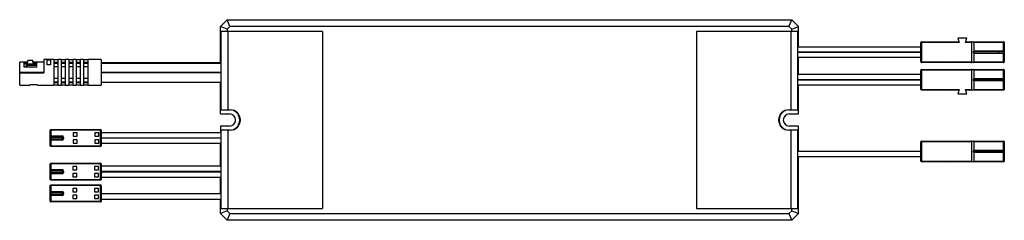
# Paper-space layout '_Vorderseite' of a CAD drawing. Header units: millimetres. Extents: x -144 to 146, y -30 to 30.
import ezdxf

# ---------------------------------------------------------------- set-up
doc = ezdxf.new("R2010")
doc.units = ezdxf.units.MM

psp = doc.layouts.new('_Vorderseite')

# ---------------------------------------------------------------- linework, layer by layer
at = {"color": 7, "linetype": 'Continuous', "lineweight": 25}
for p, q in [((-85, 27.5), (-83, 29.5)), ((-82.17, 27.5), (-83, 29.5)), ((-83, 29.5), (83, 29.5)), ((82.17, 27.5), (83, 29.5)), ((83, 29.5), (85, 27.5)), ((-83, 26.67), (-85, 27.5)), ((-85, 16.85), (-85, 27.5)), ((-82.17, 27.5), (-83, 26.67)), ((-83, 26.67), (-83, 26)), ((82.17, 27.5), (-82.17, 27.5)), ((83, 26.67), (82.17, 27.5)), ((83, 26.67), (85, 27.5)), ((83, 26), (83, 26.67)), ((85, 21.45), (85, 27.5)), ((-55, 26), (-85, 26)), ((-84.82, 26), (-84.82, 3)), ((-82.82, 26), (-82.82, 3)), ((-55, 26), (-55, -26)), ((85, 26), (55, 26)), ((55, 26), (55, -26)), ((82.82, 3), (82.82, 26)), ((84.82, 3), (84.82, 26)), ((134.45, 24.1), (131.85, 24.1)), ((131.85, 24.1), (132.2, 22.8)), ((134.1, 22.8), (134.45, 24.1)), ((121, 21.45), (84.82, 21.45)), ((132.2, 22.8), (121, 22.8)), ((121, 17.1), (121, 22.8)), ((121.2, 23), (121.2, 16.9)), ((121.2, 23), (132.15, 23)), ((136, 22.8), (134.1, 22.8)), ((134.15, 23), (145.3, 23)), ((136, 17.1), (136, 22.8)), ((136.5, 22.8), (136.5, 20.25)), ((145.5, 22.8), (136.5, 22.8)), ((136.7, 20.1), (136.7, 20.3)), ((136.7, 20.3), (145.5, 20.3)), ((145.3, 20.1), (145.3, 23)), ((145.5, 22.8), (145.5, 17.1)), ((-140.1, 17.45), (-141.6, 17.45)), ((-141.6, 16.92), (-141.6, 17.45)), ((-140.1, 16.92), (-140.1, 17.45)), ((-134, 17.75), (-136.95, 17.75)), ((-136.95, 17.75), (-136.95, 13.9)), ((-135.95, 17.68), (-134.95, 17.68)), ((-135.95, 16.25), (-135.95, 17.68)), ((-134.95, 17.68), (-134.95, 16.25)), ((-134, 17.75), (-134, 10.25)), ((-132.8, 17.7), (-134, 17.7)), ((-131.8, 17.75), (-132.8, 17.75)), ((-132.8, 17.75), (-132.8, 10.25)), ((-131.8, 17.75), (-131.8, 10.25)), ((-130.6, 17.7), (-131.8, 17.7)), ((-129.6, 17.75), (-130.6, 17.75)), ((-130.6, 17.75), (-130.6, 10.25)), ((-129.6, 17.75), (-129.6, 10.25)), ((-128.4, 17.7), (-129.6, 17.7)), ((-127.4, 17.75), (-128.4, 17.75)), ((-128.4, 17.75), (-128.4, 10.25)), ((-127.4, 17.75), (-127.4, 10.25)), ((-126.2, 17.7), (-127.4, 17.7)), ((-125.2, 17.75), (-126.2, 17.75)), ((-126.2, 17.75), (-126.2, 10.25)), ((-125.2, 17.75), (-125.2, 10.25)), ((-124, 17.7), (-125.2, 17.7)), ((-120, 17.75), (-124, 17.75)), ((-124, 17.75), (-124, 10.25)), ((-120, 17.75), (-120, 10.25)), ((84.82, 19.95), (121, 19.95)), ((121, 19.95), (84.82, 19.95)), ((84.82, 18.45), (121, 18.45)), ((85, 19.95), (85, 19.95)), ((85, 13.36), (85, 18.45)), ((136.5, 19.65), (136.5, 17.1)), ((145.3, 20.1), (136.7, 20.1)), ((136.7, 19.6), (136.7, 19.8)), ((136.7, 19.8), (145.3, 19.8)), ((145.5, 19.6), (136.7, 19.6)), ((144, 19.8), (144, 20.1)), ((145.3, 16.9), (145.3, 19.8)), ((-141.6, 17.05), (-144, 17.05)), ((-144, 14.05), (-144, 17.05)), ((-142.7, 16.92), (-141.6, 16.92)), ((-142.7, 15.55), (-142.7, 16.92)), ((-142.7, 16.47), (-139, 16.47)), ((-139, 15.55), (-142.7, 15.55)), ((-142, 16.05), (-142.5, 15.55)), ((-139, 16.05), (-142, 16.05)), ((-142, 16.05), (-142, 15.55)), ((-136.95, 17.05), (-140.1, 17.05)), ((-140.1, 16.92), (-139, 16.92)), ((-139, 15.55), (-139, 16.92)), ((-134.95, 16.25), (-135.95, 16.25)), ((-134, 16.99), (-132.8, 16.99)), ((-134, 16.75), (-132.8, 16.75)), ((-132.8, 15.68), (-134, 15.68)), ((-131.8, 16.99), (-130.6, 16.99)), ((-131.8, 16.75), (-130.6, 16.75)), ((-130.6, 15.68), (-131.8, 15.68)), ((-129.6, 16.99), (-128.4, 16.99)), ((-129.6, 16.75), (-128.4, 16.75)), ((-128.4, 15.68), (-129.6, 15.68)), ((-127.4, 16.99), (-126.2, 16.99)), ((-127.4, 16.75), (-126.2, 16.75)), ((-126.2, 15.68), (-127.4, 15.68)), ((-125.2, 16.99), (-124, 16.99)), ((-125.2, 16.75), (-124, 16.75)), ((-124, 15.68), (-125.2, 15.68)), ((-84.82, 16.85), (-120, 16.85)), ((-84.82, 16.79), (-120, 16.79)), ((-84.82, 16.62), (-120, 16.62)), ((121, 17.1), (136, 17.1)), ((136, 14.7), (121, 14.7)), ((121, 9), (121, 14.7)), ((145.3, 16.9), (121.2, 16.9)), ((121.2, 14.9), (145.3, 14.9)), ((121.2, 14.9), (121.2, 8.8)), ((129.2, 17.1), (129.5, 16.9)), ((136, 9), (136, 14.7)), ((136.5, 17.1), (145.5, 17.1)), ((136.5, 14.7), (136.5, 12.15)), ((145.5, 14.7), (136.5, 14.7)), ((145.3, 12), (145.3, 14.9)), ((145.5, 14.7), (145.5, 9)), ((-144, 14.05), (-136.95, 14.05)), ((-144, 10.25), (-144, 14)), ((-144, 14), (-136.95, 14)), ((-144, 13.9), (-136.95, 13.9)), ((-134, 12.32), (-132.8, 12.32)), ((-131.8, 12.32), (-130.6, 12.32)), ((-129.6, 12.32), (-128.4, 12.32)), ((-127.4, 12.32), (-126.2, 12.32)), ((-125.2, 12.32), (-124, 12.32)), ((-120, 14.01), (-84.82, 14.01)), ((-84.82, 14), (-120, 14)), ((-85, 14), (-85, 14.01)), ((121, 13.36), (84.82, 13.36)), ((84.82, 11.86), (121, 11.86)), ((121, 11.85), (84.82, 11.85)), ((85, 11.85), (85, 11.86)), ((136.7, 12), (136.7, 12.2)), ((136.7, 12.2), (145.5, 12.2)), ((145.3, 12), (136.7, 12)), ((136.7, 11.5), (136.7, 11.7)), ((136.7, 11.7), (145.3, 11.7)), ((144, 11.7), (144, 12)), ((145.3, 8.8), (145.3, 11.7)), ((-144, 10.25), (-141, 10.25)), ((-141, 10.28), (-141, 10.25)), ((-139.1, 10.33), (-140.7, 10.33)), ((-138.8, 10.25), (-138.8, 10.28)), ((-138.8, 10.25), (-134, 10.25)), ((-134, 11.25), (-132.8, 11.25)), ((-134, 11.01), (-132.8, 11.01)), ((-134, 10.3), (-132.8, 10.3)), ((-132.8, 10.25), (-131.8, 10.25)), ((-131.8, 11.25), (-130.6, 11.25)), ((-131.8, 11.01), (-130.6, 11.01)), ((-131.8, 10.3), (-130.6, 10.3)), ((-130.6, 10.25), (-129.6, 10.25)), ((-129.6, 11.25), (-128.4, 11.25)), ((-129.6, 11.01), (-128.4, 11.01)), ((-129.6, 10.3), (-128.4, 10.3)), ((-128.4, 10.25), (-127.4, 10.25)), ((-127.4, 11.25), (-126.2, 11.25)), ((-127.4, 11.01), (-126.2, 11.01)), ((-127.4, 10.3), (-126.2, 10.3)), ((-126.2, 10.25), (-125.2, 10.25)), ((-125.2, 11.25), (-124, 11.25)), ((-125.2, 11.01), (-124, 11.01)), ((-125.2, 10.3), (-124, 10.3)), ((-124, 10.25), (-120, 10.25)), ((-120, 11.15), (-84.82, 11.15)), ((-85, 1.8), (-85, 11.15)), ((84.82, 10.35), (121, 10.35)), ((85, 1.8), (85, 10.35)), ((121, 9), (132.2, 9)), ((132.15, 8.8), (121.2, 8.8)), ((129.2, 9), (129.5, 8.8)), ((132.2, 9), (131.85, 7.7)), ((134.1, 9), (136, 9)), ((134.45, 7.7), (134.1, 9)), ((145.3, 8.8), (134.15, 8.8)), ((136.5, 11.55), (136.5, 9)), ((136.5, 9), (145.5, 9)), ((145.5, 11.5), (136.7, 11.5)), ((131.85, 7.7), (134.45, 7.7)), ((-85, 3), (-82.12, 3)), ((82.12, 3), (85, 3)), ((-85, 1.8), (-82.3, 1.8)), ((82.3, 1.8), (85, 1.8)), ((-134.8, -2.8), (-134.8, -7.8)), ((-134.8, -2.8), (-120.2, -2.8)), ((-120.2, -7.8), (-120.2, -2.8)), ((-85, -1.8), (-85, -3.79)), ((-82.3, -1.8), (-85, -1.8)), ((85, -1.8), (82.3, -1.8)), ((85, -9.26), (85, -1.8)), ((-135, -7.6), (-135, -3)), ((-120, -3), (-135, -3)), ((-135, -4.7), (-131.5, -4.7)), ((-131.1, -5.1), (-135, -5.1)), ((-135, -5.5), (-131.1, -5.5)), ((-134.8, -4.9), (-131.5, -4.9)), ((-131.5, -5.7), (-134.8, -5.7)), ((-131.5, -5.9), (-131.5, -4.7)), ((-131.3, -5.1), (-131.3, -5.5)), ((-131.1, -5.1), (-131.1, -5.5)), ((-127.1, -3.8), (-128.3, -3.8)), ((-128.3, -3.8), (-128.3, -4.8)), ((-128.3, -4.8), (-127.1, -4.8)), ((-127.1, -4.8), (-127.1, -3.8)), ((-120.7, -3.8), (-121.9, -3.8)), ((-121.9, -3.8), (-121.9, -4.8)), ((-121.9, -4.8), (-120.7, -4.8)), ((-120.7, -4.8), (-120.7, -3.8)), ((-120, -3), (-120, -7.6)), ((-84.82, -3.79), (-120, -3.79)), ((-120, -5.29), (-84.82, -5.29)), ((-84.82, -5.3), (-120, -5.3)), ((-82.12, -3), (-85, -3)), ((-85, -5.3), (-85, -5.29)), ((-84.82, -3), (-84.82, -26)), ((-82.82, -3), (-82.82, -26)), ((85, -3), (82.12, -3)), ((82.82, -26), (82.82, -3)), ((84.82, -26), (84.82, -3)), ((-131.5, -5.9), (-135, -5.9)), ((-135, -7.6), (-120, -7.6)), ((-120.2, -7.8), (-134.8, -7.8)), ((-127.1, -5.8), (-128.3, -5.8)), ((-128.3, -5.8), (-128.3, -6.8)), ((-128.3, -6.8), (-127.1, -6.8)), ((-127.1, -6.8), (-127.1, -5.8)), ((-120.7, -5.8), (-121.9, -5.8)), ((-121.9, -5.8), (-121.9, -6.8)), ((-121.9, -6.8), (-120.7, -6.8)), ((-120.7, -6.8), (-120.7, -5.8)), ((-120, -6.8), (-84.82, -6.8)), ((-85, -13.55), (-85, -6.8)), ((136, -6.4), (121, -6.4)), ((121, -12.1), (121, -6.4)), ((121.2, -6.2), (145.3, -6.2)), ((121.2, -6.2), (121.2, -12.3)), ((136, -12.1), (136, -6.4)), ((136.5, -6.4), (136.5, -8.95)), ((145.5, -6.4), (136.5, -6.4)), ((145.3, -9.1), (145.3, -6.2)), ((145.5, -6.4), (145.5, -12.1)), ((121, -9.26), (84.82, -9.26)), ((84.82, -10.76), (121, -10.76)), ((85, -27.5), (85, -10.76)), ((136.5, -9.55), (136.5, -12.1)), ((136.7, -9.1), (136.7, -8.9)), ((136.7, -8.9), (145.5, -8.9)), ((145.3, -9.1), (136.7, -9.1)), ((136.7, -9.6), (136.7, -9.4)), ((136.7, -9.4), (145.3, -9.4)), ((145.5, -9.6), (136.7, -9.6)), ((144, -9.4), (144, -9.1)), ((145.3, -12.3), (145.3, -9.4)), ((-135, -17.5), (-135, -12.9)), ((-120, -12.9), (-135, -12.9)), ((-134.8, -12.7), (-134.8, -17.7)), ((-134.8, -12.7), (-120.2, -12.7)), ((-127.2, -13.7), (-128.4, -13.7)), ((-128.4, -13.7), (-128.4, -14.7)), ((-127.2, -14.7), (-127.2, -13.7)), ((-120.8, -13.7), (-122, -13.7)), ((-122, -13.7), (-122, -14.7)), ((-120.8, -14.7), (-120.8, -13.7)), ((-120.2, -17.7), (-120.2, -12.7)), ((-120, -12.9), (-120, -17.5)), ((-84.82, -13.55), (-120, -13.55)), ((121, -12.1), (136, -12.1)), ((145.3, -12.3), (121.2, -12.3)), ((129.2, -12.1), (129.5, -12.3)), ((136.5, -12.1), (145.5, -12.1)), ((-135, -14.6), (-131.5, -14.6)), ((-131.1, -15), (-135, -15)), ((-135, -15.4), (-131.1, -15.4)), ((-131.5, -15.8), (-135, -15.8)), ((-134.8, -14.8), (-131.5, -14.8)), ((-131.5, -15.6), (-134.8, -15.6)), ((-131.5, -15.8), (-131.5, -14.6)), ((-131.3, -15), (-131.3, -15.4)), ((-131.1, -15), (-131.1, -15.4)), ((-128.4, -14.7), (-127.2, -14.7)), ((-127.2, -15.7), (-128.4, -15.7)), ((-128.4, -15.7), (-128.4, -16.7)), ((-128.4, -16.7), (-127.2, -16.7)), ((-127.2, -16.7), (-127.2, -15.7)), ((-122, -14.7), (-120.8, -14.7)), ((-120.8, -15.7), (-122, -15.7)), ((-122, -15.7), (-122, -16.7)), ((-122, -16.7), (-120.8, -16.7)), ((-120.8, -16.7), (-120.8, -15.7)), ((-120, -15.05), (-84.82, -15.05)), ((-84.82, -15.35), (-120, -15.35)), ((-120, -16.85), (-84.82, -16.85)), ((-85, -15.35), (-85, -15.05)), ((-85, -21.75), (-85, -16.85)), ((-135, -17.5), (-120, -17.5)), ((-135, -23.9), (-135, -19.3)), ((-120, -19.3), (-135, -19.3)), ((-120.2, -17.7), (-134.8, -17.7)), ((-134.8, -19.1), (-134.8, -24.1)), ((-134.8, -19.1), (-120.2, -19.1)), ((-127.2, -20.1), (-128.4, -20.1)), ((-128.4, -20.1), (-128.4, -21.1)), ((-127.2, -21.1), (-127.2, -20.1)), ((-120.8, -20.1), (-122, -20.1)), ((-122, -20.1), (-122, -21.1)), ((-120.8, -21.1), (-120.8, -20.1)), ((-120.2, -24.1), (-120.2, -19.1)), ((-120, -19.3), (-120, -23.9)), ((-135, -21), (-131.5, -21)), ((-131.1, -21.4), (-135, -21.4)), ((-135, -21.8), (-131.1, -21.8)), ((-131.5, -22.2), (-135, -22.2)), ((-134.8, -21.2), (-131.5, -21.2)), ((-131.5, -22), (-134.8, -22)), ((-131.5, -22.2), (-131.5, -21)), ((-131.3, -21.4), (-131.3, -21.8)), ((-131.1, -21.4), (-131.1, -21.8)), ((-128.4, -21.1), (-127.2, -21.1)), ((-127.2, -22.1), (-128.4, -22.1)), ((-128.4, -22.1), (-128.4, -23.1)), ((-128.4, -23.1), (-127.2, -23.1)), ((-127.2, -23.1), (-127.2, -22.1)), ((-122, -21.1), (-120.8, -21.1)), ((-120.8, -22.1), (-122, -22.1)), ((-122, -22.1), (-122, -23.1)), ((-122, -23.1), (-120.8, -23.1)), ((-120.8, -23.1), (-120.8, -22.1)), ((-84.82, -21.75), (-120, -21.75)), ((-135, -23.9), (-120, -23.9)), ((-120.2, -24.1), (-134.8, -24.1)), ((-120, -23.25), (-84.82, -23.25)), ((-85, -27.5), (-85, -23.25)), ((-85, -26), (-55, -26)), ((-83, -26), (-83, -26.67)), ((55, -26), (85, -26)), ((83, -26.67), (83, -26)), ((-83, -26.67), (-85, -27.5)), ((-83, -29.5), (-85, -27.5)), ((-83, -26.67), (-82.17, -27.5)), ((-82.17, -27.5), (-83, -29.5)), ((-82.17, -27.5), (82.17, -27.5)), ((82.17, -27.5), (83, -26.67)), ((82.17, -27.5), (83, -29.5)), ((83, -26.67), (85, -27.5)), ((85, -27.5), (83, -29.5)), ((83, -29.5), (-83, -29.5))]:
    psp.add_line(p, q, dxfattribs=at)
for centre, radius, start, end in [((121.2, 22.8), 0.2, 90, 180), ((135.8, 22.8), 0.2, 0, 90), ((136.3, 22.8), 0.2, 360, 90), ((136.7, 19.9), 0.4, 90, 120), ((145.3, 22.8), 0.2, 360, 90), ((145.3, 20.3), 0.2, 270, 0), ((136.7, 20), 0.4, 240, 270), ((136.7, 19.9), 0.2, 90, 165.5225), ((136.7, 20), 0.2, 194.4775, 270), ((145.3, 19.6), 0.2, 360, 90), ((121.2, 17.1), 0.2, 180, 270), ((121.2, 14.7), 0.2, 90, 180), ((135.8, 17.1), 0.2, 270, 0), ((135.8, 14.7), 0.2, 0, 90), ((136.3, 17.1), 0.2, 270, 360), ((136.3, 14.7), 0.2, 0, 90), ((145.3, 17.1), 0.2, 270, 0), ((145.3, 14.7), 0.2, 360, 90), ((136.7, 11.8), 0.4, 90, 120), ((136.7, 11.8), 0.2, 90, 165.5225), ((136.7, 11.9), 0.2, 194.4775, 270), ((145.3, 12.2), 0.2, 270, 0), ((145.3, 11.5), 0.2, 360, 90), ((121.2, 9), 0.2, 180, 270), ((135.8, 9), 0.2, 270, 0), ((136.3, 9), 0.2, 270, 0), ((136.7, 11.9), 0.4, 240, 270), ((145.3, 9), 0.2, 270, 0), ((-82.3, 0), 3, 270, 90), ((-82.12, 0), 3, 270, 90), ((82.12, 0), 3, 90, 270), ((82.3, 0), 3, 90, 270), ((-82.3, 0), 1.8, 270, 90), ((82.3, 0), 1.8, 90, 270), ((-134.8, -3), 0.2, 90, 180), ((-120.2, -3), 0.2, 360, 90), ((-134.8, -5.1), 0.2, 90, 180), ((-134.8, -5.5), 0.2, 180, 270), ((-131.5, -5.1), 0.4, 360, 90), ((-131.5, -5.1), 0.2, 360, 90), ((-131.5, -5.5), 0.2, 270, 0), ((-131.5, -5.5), 0.4, 270, 360), ((-134.8, -7.6), 0.2, 180, 270), ((-120.2, -7.6), 0.2, 270, 0), ((121.2, -6.4), 0.2, 90, 180), ((135.8, -6.4), 0.2, 0, 90), ((136.3, -6.4), 0.2, 0, 90), ((145.3, -6.4), 0.2, 360, 90), ((136.7, -9.3), 0.4, 90, 120), ((136.7, -9.2), 0.4, 240, 270), ((136.7, -9.3), 0.2, 90, 165.5225), ((136.7, -9.2), 0.2, 194.4775, 270), ((145.3, -8.9), 0.2, 270, 0), ((145.3, -9.6), 0.2, 360, 90), ((-134.8, -12.9), 0.2, 90, 180), ((-120.2, -12.9), 0.2, 360, 90), ((121.2, -12.1), 0.2, 180, 270), ((135.8, -12.1), 0.2, 270, 0), ((136.3, -12.1), 0.2, 270, 0), ((145.3, -12.1), 0.2, 270, 0), ((-134.8, -15), 0.2, 90, 180), ((-134.8, -15.4), 0.2, 180, 270), ((-131.5, -15), 0.4, 360, 90), ((-131.5, -15), 0.2, 360, 90), ((-131.5, -15.4), 0.2, 270, 0), ((-131.5, -15.4), 0.4, 270, 0), ((-134.8, -17.5), 0.2, 180, 270), ((-134.8, -19.3), 0.2, 90, 180), ((-120.2, -17.5), 0.2, 270, 0), ((-120.2, -19.3), 0.2, 360, 90), ((-134.8, -21.4), 0.2, 90, 180), ((-134.8, -21.8), 0.2, 180, 270), ((-131.5, -21.4), 0.4, 0, 90), ((-131.5, -21.4), 0.2, 360, 90), ((-131.5, -21.8), 0.2, 270, 0), ((-131.5, -21.8), 0.4, 270, 360), ((-134.8, -23.9), 0.2, 180, 270), ((-120.2, -23.9), 0.2, 270, 0)]:
    psp.add_arc(centre, radius, start, end, dxfattribs=at)
for points, knots in [([(136.44, 19.95), (136.45, 19.99), (136.47, 20.09), (136.49, 20.19), (136.5, 20.25)], [0, 0, 0, 0, 0.43893, 1, 1, 1, 1]), ([(136.5, 19.65), (136.5, 19.69), (136.48, 19.79), (136.46, 19.89), (136.44, 19.95)], [0, 0, 0, 0, 0.331868, 1, 1, 1, 1]), ([(136.51, 19.95), (136.5, 19.95), (136.5, 19.95), (136.47, 19.95), (136.45, 19.95), (136.44, 19.95)], [0, 0, 0, 0, 0.410651, 0.820995, 1, 1, 1, 1]), ([(136.44, 11.85), (136.45, 11.89), (136.47, 11.99), (136.49, 12.09), (136.5, 12.15)], [0, 0, 0, 0, 0.43893, 1, 1, 1, 1]), ([(136.5, 11.55), (136.5, 11.59), (136.48, 11.69), (136.46, 11.79), (136.44, 11.85)], [0, 0, 0, 0, 0.331868, 1, 1, 1, 1]), ([(136.51, 11.85), (136.5, 11.85), (136.5, 11.85), (136.47, 11.85), (136.45, 11.85), (136.44, 11.85)], [0, 0, 0, 0, 0.410651, 0.820995, 1, 1, 1, 1]), ([(-140.7, 10.33), (-140.73, 10.33), (-140.8, 10.32), (-140.89, 10.31), (-140.96, 10.3), (-140.99, 10.29), (-141, 10.28), (-141, 10.28)], [0, 0, 0, 0, 0.21051, 0.420937, 0.633651, 0.849921, 1, 1, 1, 1]), ([(-138.8, 10.28), (-138.8, 10.28), (-138.81, 10.29), (-138.86, 10.31), (-138.94, 10.32), (-139.02, 10.32), (-139.08, 10.33), (-139.1, 10.33)], [0, 0, 0, 0, 0.217046, 0.43406, 0.651568, 0.867026, 1, 1, 1, 1]), ([(136.44, -9.25), (136.45, -9.21), (136.47, -9.11), (136.49, -9.01), (136.5, -8.95)], [0, 0, 0, 0, 0.4389298, 1, 1, 1, 1]), ([(136.5, -9.55), (136.5, -9.51), (136.48, -9.41), (136.46, -9.31), (136.44, -9.25)], [0, 0, 0, 0, 0.331868, 1, 1, 1, 1]), ([(136.51, -9.25), (136.5, -9.25), (136.5, -9.25), (136.47, -9.25), (136.45, -9.25), (136.44, -9.25)], [0, 0, 0, 0, 0.410651, 0.820995, 1, 1, 1, 1])]:
    psp.add_open_spline(points, degree=3, knots=knots, dxfattribs=at)

doc.saveas('drawing.dxf')
